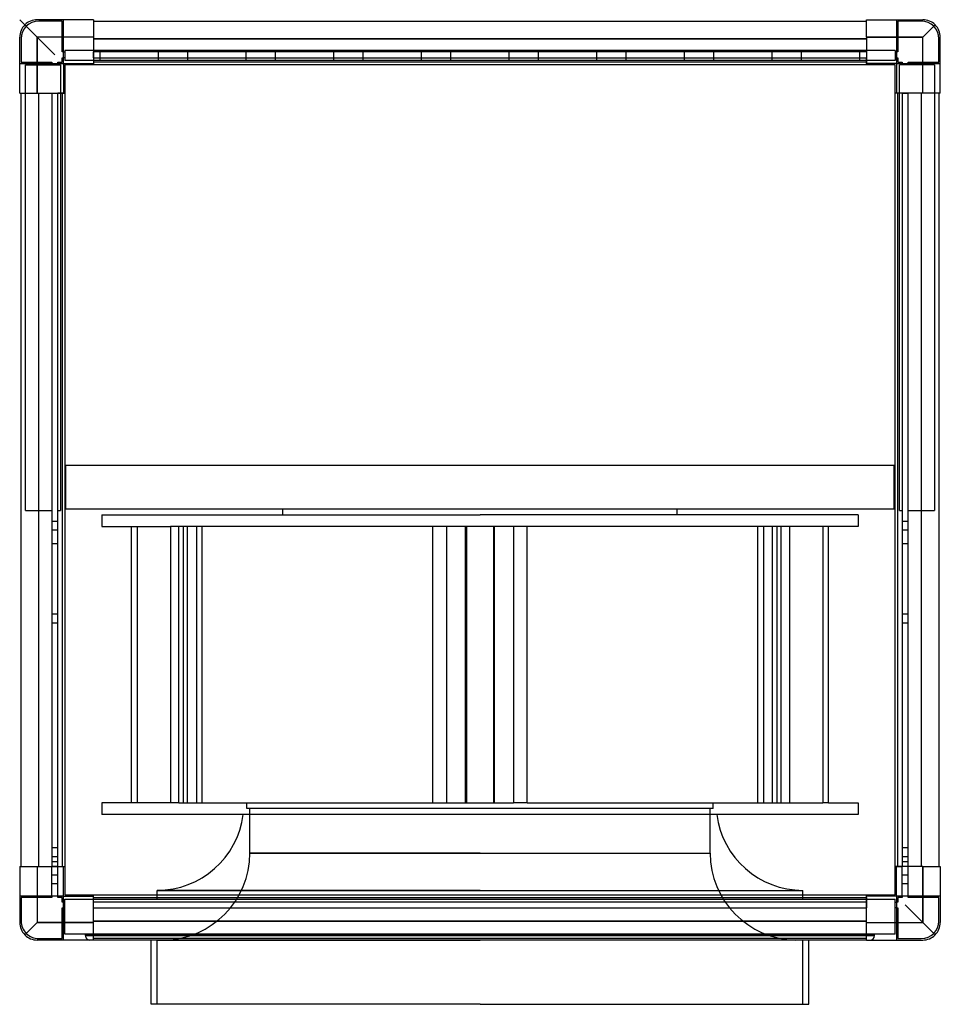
# Model space of a CAD drawing. Header units: millimetres. Extents: x -315 to 315, y -359 to 315.
import ezdxf

# ---------------------------------------------------------------- set-up
doc = ezdxf.new("R2010")
doc.units = ezdxf.units.MM
doc.layers.add('HIDDEN', color=7, linetype='Continuous')
doc.layers.add('THICK', color=7, linetype='Continuous')

msp = doc.modelspace()

# ---------------------------------------------------------------- linework, layer by layer
at = {"layer": 'HIDDEN'}
for p, q in [((-315, 315), (-303, 303)), ((-303, 315), (-303, 315)), ((-303, 315), (-303, 315)), ((-302, 314), (-302, 314)), ((-286, 314), (-302, 314)), ((-286, 314), (-286, 314)), ((-286, 293), (-286, 314)), ((-285, 315), (-285, 315)), ((-285, 315), (-285, 315)), ((-285, 285), (-285, 315)), ((-264.6, 315), (-264.6, 315)), ((-264.6, 315), (-264.6, 315)), ((-264.6, 314), (-264.6, 314)), ((-264.6, 314), (-264.6, 314)), ((264.6, 315), (264.6, 315)), ((264.6, 315), (264.6, 315)), ((264.6, 314), (264.6, 314)), ((264.6, 314), (264.6, 314)), ((285, 315), (285, 315)), ((285, 315), (285, 285)), ((285, 315), (285, 315)), ((286, 314), (286, 314)), ((302, 314), (286, 314)), ((286, 314), (286, 293)), ((302, 314), (302, 314)), ((303, 315), (303, 315)), ((303, 315), (303, 315)), ((303, 303), (311.49, 311.49)), ((-315, 303), (-315, 303)), ((-315, 303), (-315, 303)), ((-314, 302), (-314, 286)), ((-314, 302), (-314, 302)), ((-264.6, 303), (-303, 303)), ((-303, 264.6), (-303, 303)), ((264.6, 302), (-264.6, 302)), ((264.6, 303), (303, 303)), ((303, 264.6), (303, 303)), ((314, 302), (314, 302)), ((314, 286), (314, 302)), ((315, 303), (315, 303)), ((315, 303), (315, 303)), ((-286, 293), (-286, 293)), ((-285, 293), (-286, 293)), ((-285, 293), (-284, 293)), ((284, 294), (-284, 294)), ((-284, 294), (-284, 287)), ((-284, 294), (-284, 294)), ((-284, 293), (-284, 293)), ((-264.6, 293), (-264.6, 293)), ((-264.6, 293), (-264.6, 293)), ((264.6, 293), (-264.6, 293)), ((-264.6, 293), (-264.6, 293)), ((-264.6, 293), (-264.6, 293)), ((-264.6, 289), (-264.6, 293)), ((-260, 294), (-260, 294)), ((-260, 294), (-260, 294)), ((-260, 294), (-260, 294)), ((-260, 294), (-260, 294)), ((-260, 294), (-260, 294)), ((-260, 294), (-260, 294)), ((-260, 294), (-260, 294)), ((-260, 294), (-260, 294)), ((-260, 294), (-260, 294)), ((-260, 287), (-260, 294)), ((-220, 294), (-220, 294)), ((-220, 294), (-220, 294)), ((-220, 294), (-220, 294)), ((-220, 294), (-220, 294)), ((-220, 294), (-220, 294)), ((-220, 294), (-220, 294)), ((-220, 294), (-220, 294)), ((-220, 294), (-220, 294)), ((-220, 287), (-220, 294)), ((-220, 294), (-220, 294)), ((-200, 294), (-200, 294)), ((-200, 294), (-200, 294)), ((-200, 294), (-200, 294)), ((-200, 294), (-200, 294)), ((-200, 294), (-200, 294)), ((-200, 294), (-200, 294)), ((-200, 294), (-200, 294)), ((-200, 294), (-200, 294)), ((-200, 294), (-200, 294)), ((-200, 287), (-200, 294)), ((-160, 294), (-160, 294)), ((-160, 294), (-160, 294)), ((-160, 294), (-160, 294)), ((-160, 294), (-160, 294)), ((-160, 294), (-160, 294)), ((-160, 294), (-160, 294)), ((-160, 294), (-160, 294)), ((-160, 294), (-160, 294)), ((-160, 287), (-160, 294)), ((-160, 294), (-160, 294)), ((-140, 294), (-140, 294)), ((-140, 294), (-140, 294)), ((-140, 294), (-140, 294)), ((-140, 294), (-140, 294)), ((-140, 294), (-140, 294)), ((-140, 294), (-140, 294)), ((-140, 294), (-140, 294)), ((-140, 294), (-140, 294)), ((-140, 294), (-140, 294)), ((-140, 287), (-140, 294)), ((-100, 294), (-100, 294)), ((-100, 294), (-100, 294)), ((-100, 294), (-100, 294)), ((-100, 294), (-100, 294)), ((-100, 294), (-100, 294)), ((-100, 294), (-100, 294)), ((-100, 294), (-100, 294)), ((-100, 294), (-100, 294)), ((-100, 287), (-100, 294)), ((-100, 294), (-100, 294)), ((-80, 294), (-80, 294)), ((-80, 294), (-80, 294)), ((-80, 294), (-80, 294)), ((-80, 294), (-80, 294)), ((-80, 294), (-80, 294)), ((-80, 294), (-80, 294)), ((-80, 294), (-80, 294)), ((-80, 294), (-80, 294)), ((-80, 294), (-80, 294)), ((-80, 287), (-80, 294)), ((-40, 294), (-40, 294)), ((-40, 294), (-40, 294)), ((-40, 294), (-40, 294)), ((-40, 294), (-40, 294)), ((-40, 294), (-40, 294)), ((-40, 294), (-40, 294)), ((-40, 294), (-40, 294)), ((-40, 294), (-40, 294)), ((-40, 287), (-40, 294)), ((-40, 294), (-40, 294)), ((-20, 294), (-20, 294)), ((-20, 294), (-20, 294)), ((-20, 294), (-20, 294)), ((-20, 294), (-20, 294)), ((-20, 294), (-20, 294)), ((-20, 294), (-20, 294)), ((-20, 294), (-20, 294)), ((-20, 294), (-20, 294)), ((-20, 294), (-20, 294)), ((-20, 287), (-20, 294)), ((20, 294), (20, 294)), ((20, 294), (20, 294)), ((20, 294), (20, 294)), ((20, 294), (20, 294)), ((20, 294), (20, 294)), ((20, 294), (20, 294)), ((20, 294), (20, 294)), ((20, 294), (20, 294)), ((20, 287), (20, 294)), ((20, 294), (20, 294)), ((40, 294), (40, 294)), ((40, 294), (40, 294)), ((40, 294), (40, 294)), ((40, 294), (40, 294)), ((40, 294), (40, 294)), ((40, 294), (40, 294)), ((40, 294), (40, 294)), ((40, 294), (40, 294)), ((40, 294), (40, 294)), ((40, 287), (40, 294)), ((80, 294), (80, 294)), ((80, 294), (80, 294)), ((80, 294), (80, 294)), ((80, 294), (80, 294)), ((80, 294), (80, 294)), ((80, 294), (80, 294)), ((80, 294), (80, 294)), ((80, 294), (80, 294)), ((80, 287), (80, 294)), ((80, 294), (80, 294)), ((100, 294), (100, 294)), ((100, 294), (100, 294)), ((100, 294), (100, 294)), ((100, 294), (100, 294)), ((100, 294), (100, 294)), ((100, 294), (100, 294)), ((100, 294), (100, 294)), ((100, 294), (100, 294)), ((100, 294), (100, 294)), ((100, 287), (100, 294)), ((140, 294), (140, 294)), ((140, 294), (140, 294)), ((140, 294), (140, 294)), ((140, 294), (140, 294)), ((140, 294), (140, 294)), ((140, 294), (140, 294)), ((140, 294), (140, 294)), ((140, 294), (140, 294)), ((140, 287), (140, 294)), ((140, 294), (140, 294)), ((160, 294), (160, 294)), ((160, 294), (160, 294)), ((160, 294), (160, 294)), ((160, 294), (160, 294)), ((160, 294), (160, 294)), ((160, 294), (160, 294)), ((160, 294), (160, 294)), ((160, 294), (160, 294)), ((160, 294), (160, 294)), ((160, 287), (160, 294)), ((200, 294), (200, 294)), ((200, 294), (200, 294)), ((200, 294), (200, 294)), ((200, 294), (200, 294)), ((200, 294), (200, 294)), ((200, 294), (200, 294)), ((200, 294), (200, 294)), ((200, 294), (200, 294)), ((200, 287), (200, 294)), ((200, 294), (200, 294)), ((220, 294), (220, 294)), ((220, 294), (220, 294)), ((220, 294), (220, 294)), ((220, 294), (220, 294)), ((220, 294), (220, 294)), ((220, 294), (220, 294)), ((220, 294), (220, 294)), ((220, 294), (220, 294)), ((220, 294), (220, 294)), ((220, 287), (220, 294)), ((260, 294), (260, 294)), ((260, 294), (260, 294)), ((260, 294), (260, 294)), ((260, 294), (260, 294)), ((260, 294), (260, 294)), ((260, 294), (260, 294)), ((260, 294), (260, 294)), ((260, 294), (260, 294)), ((260, 287), (260, 294)), ((260, 294), (260, 294)), ((264.6, 293), (264.6, 293)), ((264.6, 293), (264.6, 289)), ((264.6, 293), (264.6, 293)), ((264.6, 293), (264.6, 293)), ((264.6, 293), (264.6, 293)), ((284, 294), (284, 294)), ((284, 294), (284, 287)), ((284, 293), (284, 293)), ((284, 293), (285, 293)), ((286, 293), (285, 293)), ((286, 293), (286, 293)), ((-315, 285), (-315, 285)), ((-315, 285), (-285, 285)), ((-315, 285), (-315, 285)), ((-314, 286), (-314, 286)), ((-314, 286), (-293, 286)), ((-311, 284), (-311, 284)), ((-311, 284), (-287, 284)), ((-311, -21), (-311, 284)), ((-293, 286), (-293, 285)), ((-293, 286), (-293, 286)), ((-293, 285), (-293, 284)), ((-293, 284), (-293, 284)), ((-289, 286), (-289, 286)), ((-289, 285), (-289, 286)), ((-289, 286), (-286, 286)), ((-289, 285), (-289, 284)), ((-289, 284), (-289, 284)), ((-287, 284), (-287, 284)), ((-287, 284), (-287, -21)), ((-286, 289), (-285, 289)), ((-286, 289), (-286, 289)), ((-286, 286), (-286, 289)), ((-286, 286), (-286, 286)), ((-284, 289), (-285, 289)), ((-285, 285), (-285, 285)), ((-285, 285), (-285, 285)), ((-285, 285), (-285, 285)), ((-285, 285), (-285, 285)), ((-284, 289), (-284, 289)), ((284, 287), (-284, 287)), ((-284, 287), (-284, 287)), ((-284, 284), (-284, 284)), ((-284, 284), (-284, 284)), ((-264.6, 289), (-264.6, 289)), ((-264.6, 289), (-264.6, 289)), ((-264.6, 289), (-264.6, 289)), ((-264.6, 289), (264.6, 289)), ((-264.6, 289), (-264.6, 289)), ((-264.6, 289), (-264.6, 286)), ((-264.6, 286), (-264.6, 285)), ((-264.6, 286), (-264.6, 286)), ((-264.6, 286), (-264.6, 286)), ((-264.6, 286), (-264.6, 286)), ((-264.6, 286), (-264.6, 286)), ((-264.6, 285), (-264.6, 285)), ((-264.6, 285), (-264.6, 285)), ((-264.6, 285), (-264.6, 285)), ((-264.6, 285), (-264.6, 285)), ((-264.6, 285), (-264.6, 285)), ((-264.6, 285), (-264.6, 285)), ((-264.6, 284), (-264.6, 284)), ((-264.6, 284), (-264.6, 284)), ((-260, 287), (-260, 287)), ((-260, 287), (-260, 287)), ((-260, 287), (-260, 287)), ((-260, 287), (-260, 287)), ((-260, 287), (-260, 287)), ((-260, 287), (-260, 287)), ((-260, 287), (-260, 287)), ((-260, 287), (-260, 287)), ((-260, 287), (-260, 287)), ((-220, 287), (-220, 287)), ((-220, 287), (-220, 287)), ((-220, 287), (-220, 287)), ((-220, 287), (-220, 287)), ((-220, 287), (-220, 287)), ((-220, 287), (-220, 287)), ((-220, 287), (-220, 287)), ((-220, 287), (-220, 287)), ((-220, 287), (-220, 287)), ((-200, 287), (-200, 287)), ((-200, 287), (-200, 287)), ((-200, 287), (-200, 287)), ((-200, 287), (-200, 287)), ((-200, 287), (-200, 287)), ((-200, 287), (-200, 287)), ((-200, 287), (-200, 287)), ((-200, 287), (-200, 287)), ((-200, 287), (-200, 287)), ((-160, 287), (-160, 287)), ((-160, 287), (-160, 287)), ((-160, 287), (-160, 287)), ((-160, 287), (-160, 287)), ((-160, 287), (-160, 287)), ((-160, 287), (-160, 287)), ((-160, 287), (-160, 287)), ((-160, 287), (-160, 287)), ((-160, 287), (-160, 287)), ((-140, 287), (-140, 287)), ((-140, 287), (-140, 287)), ((-140, 287), (-140, 287)), ((-140, 287), (-140, 287)), ((-140, 287), (-140, 287)), ((-140, 287), (-140, 287)), ((-140, 287), (-140, 287)), ((-140, 287), (-140, 287)), ((-140, 287), (-140, 287)), ((-100, 287), (-100, 287)), ((-100, 287), (-100, 287)), ((-100, 287), (-100, 287)), ((-100, 287), (-100, 287)), ((-100, 287), (-100, 287)), ((-100, 287), (-100, 287)), ((-100, 287), (-100, 287)), ((-100, 287), (-100, 287)), ((-100, 287), (-100, 287)), ((-80, 287), (-80, 287)), ((-80, 287), (-80, 287)), ((-80, 287), (-80, 287)), ((-80, 287), (-80, 287)), ((-80, 287), (-80, 287)), ((-80, 287), (-80, 287)), ((-80, 287), (-80, 287)), ((-80, 287), (-80, 287)), ((-80, 287), (-80, 287)), ((-40, 287), (-40, 287)), ((-40, 287), (-40, 287)), ((-40, 287), (-40, 287)), ((-40, 287), (-40, 287)), ((-40, 287), (-40, 287)), ((-40, 287), (-40, 287)), ((-40, 287), (-40, 287)), ((-40, 287), (-40, 287)), ((-40, 287), (-40, 287)), ((-20, 287), (-20, 287)), ((-20, 287), (-20, 287)), ((-20, 287), (-20, 287)), ((-20, 287), (-20, 287)), ((-20, 287), (-20, 287)), ((-20, 287), (-20, 287)), ((-20, 287), (-20, 287)), ((-20, 287), (-20, 287)), ((-20, 287), (-20, 287)), ((20, 287), (20, 287)), ((20, 287), (20, 287)), ((20, 287), (20, 287)), ((20, 287), (20, 287)), ((20, 287), (20, 287)), ((20, 287), (20, 287)), ((20, 287), (20, 287)), ((20, 287), (20, 287)), ((20, 287), (20, 287)), ((40, 287), (40, 287)), ((40, 287), (40, 287)), ((40, 287), (40, 287)), ((40, 287), (40, 287)), ((40, 287), (40, 287)), ((40, 287), (40, 287)), ((40, 287), (40, 287)), ((40, 287), (40, 287)), ((40, 287), (40, 287)), ((80, 287), (80, 287)), ((80, 287), (80, 287)), ((80, 287), (80, 287)), ((80, 287), (80, 287)), ((80, 287), (80, 287)), ((80, 287), (80, 287)), ((80, 287), (80, 287)), ((80, 287), (80, 287)), ((80, 287), (80, 287)), ((100, 287), (100, 287)), ((100, 287), (100, 287)), ((100, 287), (100, 287)), ((100, 287), (100, 287)), ((100, 287), (100, 287)), ((100, 287), (100, 287)), ((100, 287), (100, 287)), ((100, 287), (100, 287)), ((100, 287), (100, 287)), ((140, 287), (140, 287)), ((140, 287), (140, 287)), ((140, 287), (140, 287)), ((140, 287), (140, 287)), ((140, 287), (140, 287)), ((140, 287), (140, 287)), ((140, 287), (140, 287)), ((140, 287), (140, 287)), ((140, 287), (140, 287)), ((160, 287), (160, 287)), ((160, 287), (160, 287)), ((160, 287), (160, 287)), ((160, 287), (160, 287)), ((160, 287), (160, 287)), ((160, 287), (160, 287)), ((160, 287), (160, 287)), ((160, 287), (160, 287)), ((160, 287), (160, 287)), ((200, 287), (200, 287)), ((200, 287), (200, 287)), ((200, 287), (200, 287)), ((200, 287), (200, 287)), ((200, 287), (200, 287)), ((200, 287), (200, 287)), ((200, 287), (200, 287)), ((200, 287), (200, 287)), ((200, 287), (200, 287)), ((220, 287), (220, 287)), ((220, 287), (220, 287)), ((220, 287), (220, 287)), ((220, 287), (220, 287)), ((220, 287), (220, 287)), ((220, 287), (220, 287)), ((220, 287), (220, 287)), ((220, 287), (220, 287)), ((220, 287), (220, 287)), ((260, 287), (260, 287)), ((260, 287), (260, 287)), ((260, 287), (260, 287)), ((260, 287), (260, 287)), ((260, 287), (260, 287)), ((260, 287), (260, 287)), ((260, 287), (260, 287)), ((260, 287), (260, 287)), ((260, 287), (260, 287)), ((264.6, 289), (264.6, 289)), ((264.6, 289), (264.6, 289)), ((264.6, 289), (264.6, 289)), ((264.6, 289), (264.6, 289)), ((264.6, 286), (264.6, 289)), ((264.6, 285), (264.6, 286)), ((264.6, 286), (264.6, 286)), ((264.6, 286), (264.6, 286)), ((264.6, 286), (264.6, 286)), ((264.6, 286), (264.6, 286)), ((264.6, 285), (264.6, 285)), ((264.6, 285), (264.6, 285)), ((264.6, 285), (264.6, 285)), ((264.6, 285), (264.6, 285)), ((264.6, 285), (264.6, 285)), ((264.6, 285), (264.6, 285)), ((264.6, 284), (264.6, 284)), ((264.6, 284), (264.6, 284)), ((284, 289), (284, 289)), ((285, 289), (284, 289)), ((284, 287), (284, 287)), ((284, 284), (284, 284)), ((284, 284), (284, 284)), ((285, 289), (286, 289)), ((285, 285), (285, 285)), ((285, 285), (285, 285)), ((285, 285), (315, 285)), ((285, 285), (285, 285)), ((285, 285), (285, 285)), ((286, 289), (286, 289)), ((286, 289), (286, 286)), ((286, 286), (286, 286)), ((286, 286), (289, 286)), ((311, 284), (287, 284)), ((287, -21), (287, 284)), ((287, 284), (287, 284)), ((289, 286), (289, 285)), ((289, 286), (289, 286)), ((289, 285), (289, 284)), ((289, 284), (289, 284)), ((293, 286), (293, 286)), ((293, 285), (293, 286)), ((293, 286), (314, 286)), ((293, 285), (293, 284)), ((293, 284), (293, 284)), ((311, 284), (311, -21)), ((311, 284), (311, 284)), ((314, 286), (314, 286)), ((315, 285), (315, 285)), ((315, 285), (315, 285)), ((-315, 264.6), (-315, 264.6)), ((-315, 264.6), (-315, 264.6)), ((-314, 264.6), (-314, 264.6)), ((-314, 264.6), (-314, 264.6)), ((-302, -264.6), (-302, 264.6)), ((-293, 264.6), (-293, 264.6)), ((-293, 264.6), (-293, 264.6)), ((-293, 264.6), (-293, -264.6)), ((-293, 264.6), (-293, 264.6)), ((-293, 264.6), (-293, 264.6)), ((-293, 264.6), (-289, 264.6)), ((-289, 264.6), (-289, 264.6)), ((-289, 264.6), (-289, 264.6)), ((-289, -264.6), (-289, 264.6)), ((-289, 264.6), (-289, 264.6)), ((-289, 264.6), (-289, 264.6)), ((-286, 264.6), (-289, 264.6)), ((-285, 264.6), (-286, 264.6)), ((-286, 264.6), (-286, 264.6)), ((-286, 264.6), (-286, 264.6)), ((-286, 264.6), (-286, 264.6)), ((-286, 264.6), (-286, 264.6)), ((-285, 264.6), (-285, 264.6)), ((-285, 264.6), (-285, 264.6)), ((-285, 264.6), (-285, 264.6)), ((-285, 264.6), (-285, 264.6)), ((-285, 264.6), (-285, 264.6)), ((-285, 264.6), (-285, 264.6)), ((-284, 264.6), (-284, 264.6)), ((-284, 264.6), (-284, 264.6)), ((284, 264.6), (284, 264.6)), ((284, 264.6), (284, 264.6)), ((286, 264.6), (285, 264.6)), ((285, 264.6), (285, 264.6)), ((285, 264.6), (285, 264.6)), ((285, 264.6), (285, 264.6)), ((285, 264.6), (285, 264.6)), ((285, 264.6), (285, 264.6)), ((285, 264.6), (285, 264.6)), ((286, 264.6), (286, 264.6)), ((286, 264.6), (286, 264.6)), ((286, 264.6), (286, 264.6)), ((289, 264.6), (286, 264.6)), ((286, 264.6), (286, 264.6)), ((289, 264.6), (289, 264.6)), ((289, 264.6), (289, 264.6)), ((289, 264.6), (289, -264.6)), ((289, 264.6), (289, 264.6)), ((289, 264.6), (289, 264.6)), ((289, 264.6), (293, 264.6)), ((293, 264.6), (293, 264.6)), ((293, 264.6), (293, 264.6)), ((293, -264.6), (293, 264.6)), ((293, 264.6), (293, 264.6)), ((293, 264.6), (293, 264.6)), ((302, 264.6), (302, -264.6)), ((314, 264.6), (314, 264.6)), ((314, 264.6), (314, 264.6)), ((315, 264.6), (315, 264.6)), ((315, 264.6), (315, 264.6)), ((-283.5, 10), (283.5, 10)), ((-283.5, -20), (-283.5, 10)), ((-283.5, 10), (-283.5, 10)), ((283.5, -20), (283.5, 10)), ((283.5, 10), (283.5, 10)), ((283.5, -20), (-283.5, -20)), ((-283.5, -20), (-283.5, -20)), ((-135, -24), (-135, -20)), ((135, -24), (135, -20)), ((283.5, -20), (283.5, -20)), ((-311, -21), (-293, -21)), ((-311, -21), (-311, -21)), ((-293, -21), (-293, -21)), ((-289, -21), (-289, -21)), ((-289, -21), (-287, -21)), ((-287, -21), (-287, -21)), ((-258.75, -24), (0, -24)), ((-258.75, -24), (-258.75, -32)), ((258.75, -24), (0, -24)), ((258.75, -24), (258.75, -32)), ((287, -21), (289, -21)), ((287, -21), (287, -21)), ((289, -21), (289, -21)), ((293, -21), (293, -21)), ((293, -21), (311, -21)), ((311, -21), (311, -21)), ((-289, -28.5), (-293, -28.5)), ((-289, -28.5), (-293, -28.5)), ((-289, -28.5), (-293, -28.5)), ((-289, -28.5), (-293, -28.5)), ((-258.75, -32), (-211.72, -32)), ((-238.5, -221), (-238.5, -32)), ((-234.68, -32), (-234.68, -221)), ((-211.72, -32), (-211.72, -221)), ((-206.16, -32), (-211.72, -32)), ((0, -32), (-206.16, -32)), ((-206.16, -221), (-206.16, -32)), ((-203.18, -32), (-203.18, -221)), ((-200.07, -221), (-200.07, -32)), ((-193.93, -32), (-193.93, -221)), ((-190.19, -221), (-190.19, -32)), ((-32.34, -221), (-32.34, -32)), ((-22.97, -32), (-22.97, -221)), ((-9.87, -221), (-9.87, -32)), ((-9.25, -32), (-9.25, -221)), ((22.97, -32), (0, -32)), ((9.25, -32), (9.25, -221)), ((9.87, -221), (9.87, -32)), ((22.97, -32), (22.97, -221)), ((32.34, -32), (22.97, -32)), ((32.34, -221), (32.34, -32)), ((234.68, -32), (32.34, -32)), ((190.19, -221), (190.19, -32)), ((193.93, -32), (193.93, -221)), ((200.07, -221), (200.07, -32)), ((203.18, -32), (203.18, -221)), ((206.16, -221), (206.16, -32)), ((211.72, -32), (211.72, -221)), ((238.5, -32), (234.49, -32)), ((234.68, -32), (234.68, -221)), ((238.5, -221), (238.5, -32)), ((258.75, -32), (238.5, -32)), ((293, -28.5), (289, -28.5)), ((293, -28.5), (289, -28.5)), ((293, -28.5), (289, -28.5)), ((293, -28.5), (289, -28.5)), ((-289, -34.5), (-293, -34.5)), ((-289, -34.5), (-293, -34.5)), ((-289, -34.5), (-293, -34.5)), ((-289, -34.5), (-293, -34.5)), ((293, -34.5), (289, -34.5)), ((293, -34.5), (289, -34.5)), ((293, -34.5), (289, -34.5)), ((293, -34.5), (289, -34.5)), ((-293, -43.5), (-293, -43.5)), ((-293, -43.5), (-289, -43.5)), ((-289, -43.5), (-289, -43.5)), ((289, -43.5), (289, -43.5)), ((289, -43.5), (293, -43.5)), ((293, -43.5), (293, -43.5)), ((-289, -92), (-293, -92)), ((-289, -92), (-293, -92)), ((293, -92), (289, -92)), ((293, -92), (289, -92)), ((-289, -98), (-293, -98)), ((-289, -98), (-293, -98)), ((293, -98), (289, -98)), ((293, -98), (289, -98)), ((-211.72, -221), (-258.75, -221)), ((-258.75, -221), (-258.75, -229)), ((-206.16, -221), (-211.72, -221)), ((-206.16, -221), (0, -221)), ((-159.5, -225), (-159.5, -221)), ((0, -221), (22.97, -221)), ((32.34, -221), (22.97, -221)), ((32.34, -221), (234.68, -221)), ((159.5, -225), (159.5, -221)), ((238.5, -221), (234.49, -221)), ((238.5, -221), (258.75, -221)), ((258.75, -221), (258.75, -229)), ((0, -229), (-258.75, -229)), ((0, -225), (-159.5, -225)), ((-157.5, -255.51), (-157.5, -225)), ((159.5, -225), (0, -225)), ((258.75, -229), (0, -229)), ((157.5, -255.51), (157.5, -225)), ((-289, -252), (-293, -252)), ((-289, -252), (-293, -252)), ((0, -255.51), (-157.5, -255.51)), ((-157.5, -255.51), (0, -255.51)), ((0, -255.51), (157.5, -255.51)), ((293, -252), (289, -252)), ((293, -252), (289, -252)), ((-289, -258), (-293, -258)), ((-289, -258), (-293, -258)), ((-293, -261.5), (-293, -261.5)), ((-289, -261.5), (-293, -261.5)), ((-289, -261.5), (-289, -261.5)), ((293, -258), (289, -258)), ((293, -258), (289, -258)), ((289, -261.5), (289, -261.5)), ((293, -261.5), (289, -261.5)), ((293, -261.5), (293, -261.5)), ((-315, -264.6), (-315, -264.6)), ((-315, -264.6), (-315, -264.6)), ((-314, -264.6), (-314, -264.6)), ((-314, -264.6), (-314, -264.6)), ((-303, -264.6), (-303, -303)), ((-293, -264.6), (-293, -264.6)), ((-293, -264.6), (-293, -264.6)), ((-293, -285), (-293, -264.6)), ((-293, -264.6), (-293, -264.6)), ((-293, -264.6), (-293, -264.6)), ((-289, -264.6), (-293, -264.6)), ((-289, -264.6), (-289, -264.6)), ((-289, -264.6), (-289, -264.6)), ((-289, -285), (-289, -264.6)), ((-289, -264.6), (-289, -264.6)), ((-289, -264.6), (-289, -264.6)), ((-289, -264.6), (-286, -264.6)), ((-286, -264.6), (-285, -264.6)), ((-286, -264.6), (-286, -264.6)), ((-286, -264.6), (-286, -264.6)), ((-286, -264.6), (-286, -264.6)), ((-286, -264.6), (-286, -264.6)), ((-285, -264.6), (-285, -264.6)), ((-285, -264.6), (-285, -264.6)), ((-285, -264.6), (-285, -264.6)), ((-285, -264.6), (-285, -264.6)), ((-285, -264.6), (-285, -264.6)), ((-285, -264.6), (-285, -264.6)), ((-284, -264.6), (-284, -264.6)), ((-284, -264.6), (-284, -264.6)), ((284, -264.6), (284, -264.6)), ((284, -264.6), (284, -264.6)), ((285, -264.6), (285, -264.6)), ((285, -264.6), (286, -264.6)), ((285, -264.6), (285, -264.6)), ((285, -264.6), (285, -264.6)), ((285, -264.6), (285, -264.6)), ((285, -264.6), (285, -264.6)), ((285, -264.6), (285, -264.6)), ((286, -264.6), (286, -264.6)), ((286, -264.6), (286, -264.6)), ((286, -264.6), (286, -264.6)), ((286, -264.6), (289, -264.6)), ((286, -264.6), (286, -264.6)), ((289, -264.6), (289, -264.6)), ((289, -264.6), (289, -264.6)), ((289, -285), (289, -264.6)), ((289, -264.6), (289, -264.6)), ((289, -264.6), (289, -264.6)), ((293, -264.6), (289, -264.6)), ((293, -264.6), (293, -264.6)), ((293, -264.6), (293, -264.6)), ((293, -285), (293, -264.6)), ((293, -264.6), (293, -264.6)), ((293, -264.6), (293, -264.6)), ((303, -264.6), (303, -303)), ((314, -264.6), (314, -264.6)), ((314, -264.6), (314, -264.6)), ((315, -264.6), (315, -264.6)), ((315, -264.6), (315, -264.6)), ((-289, -270.5), (-293, -270.5)), ((-289, -270.5), (-293, -270.5)), ((-289, -270.5), (-293, -270.5)), ((-289, -270.5), (-293, -270.5)), ((293, -270.5), (289, -270.5)), ((293, -270.5), (289, -270.5)), ((293, -270.5), (289, -270.5)), ((293, -270.5), (289, -270.5)), ((-289, -276.5), (-293, -276.5)), ((-289, -276.5), (-293, -276.5)), ((-289, -276.5), (-293, -276.5)), ((-289, -276.5), (-293, -276.5)), ((0, -281), (-221, -281)), ((-221, -281), (0, -281)), ((-221, -287), (-221, -281)), ((0, -281), (221, -281)), ((221, -287), (221, -281)), ((293, -276.5), (289, -276.5)), ((293, -276.5), (289, -276.5)), ((293, -276.5), (289, -276.5)), ((293, -276.5), (289, -276.5)), ((-315, -285), (-315, -285)), ((-315, -285), (-315, -285)), ((-285, -285), (-315, -285)), ((-314, -286), (-314, -302)), ((-314, -286), (-314, -286)), ((-293, -286), (-314, -286)), ((-293, -285), (-293, -286)), ((-293, -286), (-293, -286)), ((-289, -286), (-289, -285)), ((-289, -286), (-289, -286)), ((-286, -286), (-289, -286)), ((-286, -286), (-286, -286)), ((-286, -289), (-286, -286)), ((-286, -289), (-286, -289)), ((-285, -289), (-286, -289)), ((-285, -285), (-285, -285)), ((-285, -285), (-285, -285)), ((-285, -285), (-285, -285)), ((-285, -315), (-285, -285)), ((-285, -285), (-285, -285)), ((-285, -289), (-284, -289)), ((-284, -284), (-284, -284)), ((-284, -284), (-284, -284)), ((-284, -311), (-284, -287)), ((-284, -287), (-284, -287)), ((-284, -287), (284, -287)), ((-284, -289), (-284, -289)), ((-264.6, -284), (-264.6, -284)), ((-264.6, -284), (-264.6, -284)), ((-264.6, -285), (-264.6, -285)), ((-264.6, -285), (-264.6, -285)), ((-264.6, -285), (-264.6, -285)), ((-264.6, -285), (-264.6, -285)), ((-264.6, -286), (-264.6, -285)), ((-264.6, -285), (-264.6, -285)), ((-264.6, -285), (-264.6, -285)), ((-264.6, -286), (-264.6, -286)), ((-264.6, -286), (-264.6, -286)), ((-264.6, -286), (-264.6, -286)), ((-264.6, -286), (-264.6, -286)), ((-264.6, -289), (-264.6, -286)), ((-264.6, -289), (-264.6, -289)), ((-264.6, -289), (-264.6, -289)), ((-264.6, -293), (-264.6, -289)), ((-264.6, -289), (-264.6, -289)), ((264.6, -289), (-264.6, -289)), ((-264.6, -289), (-264.6, -289)), ((264.6, -284), (264.6, -284)), ((264.6, -284), (264.6, -284)), ((264.6, -285), (264.6, -285)), ((264.6, -285), (264.6, -285)), ((264.6, -286), (264.6, -285)), ((264.6, -285), (264.6, -285)), ((264.6, -285), (264.6, -285)), ((264.6, -285), (264.6, -285)), ((264.6, -285), (264.6, -285)), ((264.6, -286), (264.6, -286)), ((264.6, -286), (264.6, -286)), ((264.6, -286), (264.6, -286)), ((264.6, -286), (264.6, -289)), ((264.6, -286), (264.6, -286)), ((264.6, -289), (264.6, -289)), ((264.6, -289), (264.6, -289)), ((264.6, -289), (264.6, -289)), ((264.6, -289), (264.6, -289)), ((264.6, -289), (264.6, -293)), ((284, -284), (284, -284)), ((284, -284), (284, -284)), ((284, -287), (284, -287)), ((284, -311), (284, -287)), ((284, -289), (284, -289)), ((284, -289), (285, -289)), ((285, -285), (285, -315)), ((285, -285), (285, -285)), ((315, -285), (285, -285)), ((285, -285), (285, -285)), ((285, -285), (285, -285)), ((285, -285), (285, -285)), ((286, -289), (285, -289)), ((286, -286), (286, -286)), ((289, -286), (286, -286)), ((286, -286), (286, -289)), ((286, -289), (286, -289)), ((289, -285), (289, -286)), ((289, -286), (289, -286)), ((293, -286), (293, -285)), ((293, -286), (293, -286)), ((314, -286), (293, -286)), ((314, -286), (314, -286)), ((314, -302), (314, -286)), ((315, -285), (315, -285)), ((315, -285), (315, -285)), ((-286, -293), (-285, -293)), ((-286, -293), (-286, -293)), ((-286, -314), (-286, -293)), ((-284, -293), (-285, -293)), ((-284, -293), (-284, -293)), ((-264.6, -293), (-264.6, -293)), ((-264.6, -293), (-264.6, -293)), ((-264.6, -293), (-264.6, -293)), ((-264.6, -293), (264.6, -293)), ((-264.6, -293), (-264.6, -293)), ((264.6, -293), (264.6, -293)), ((264.6, -293), (264.6, -293)), ((264.6, -293), (264.6, -293)), ((264.6, -293), (264.6, -293)), ((284, -293), (284, -293)), ((285, -293), (284, -293)), ((285, -293), (286, -293)), ((286, -293), (286, -293)), ((286, -293), (286, -314)), ((311.49, -311.49), (291, -291)), ((-315, -303), (-315, -303)), ((-315, -303), (-315, -303)), ((-314, -302), (-314, -302)), ((-303, -303), (-311.49, -311.49)), ((-264.6, -303), (-303, -303)), ((-264.6, -302), (264.6, -302)), ((264.6, -303), (303, -303)), ((314, -302), (314, -302)), ((315, -303), (315, -303)), ((315, -303), (315, -303)), ((-303, -315), (-303, -315)), ((-303, -315), (-303, -315)), ((-302, -314), (-302, -314)), ((-302, -314), (-286, -314)), ((-286, -314), (-286, -314)), ((-285, -315), (-285, -315)), ((-285, -315), (-285, -315)), ((-284, -311), (-284, -311)), ((284, -311), (-284, -311)), ((-270, -312), (-270, -311)), ((0, -312), (-270, -312)), ((-270, -312), (0, -312)), ((-264.6, -314), (-264.6, -314)), ((-264.6, -314), (-264.6, -314)), ((-264.6, -315), (-264.6, -315)), ((-264.6, -315), (-264.6, -315)), ((-221, -315), (0, -315)), ((-221, -359), (-221, -315)), ((270, -312), (0, -312)), ((0, -312), (270, -312)), ((221, -315), (0, -315)), ((221, -359), (221, -315)), ((264.6, -314), (264.6, -314)), ((264.6, -314), (264.6, -314)), ((264.6, -315), (264.6, -315)), ((264.6, -315), (264.6, -315)), ((270, -312), (270, -311)), ((284, -311), (284, -311)), ((285, -315), (285, -315)), ((285, -315), (285, -315)), ((286, -314), (302, -314)), ((286, -314), (286, -314)), ((302, -314), (302, -314)), ((303, -315), (303, -315)), ((303, -315), (303, -315))]:
    msp.add_line(p, q, dxfattribs=at)
for centre, radius, start, end in [((-302, 302), 12, 89.99998, 179.99998), ((302, 302), 12, 0, 89.99998), ((-221, -221.5), 59.5, 270.00002, 352.75856), ((221, -221.5), 59.5, 187.24142, 270.00002), ((-217, -255.51), 59.5, 271.05048, 0), ((217, -255.51), 59.5, 180.00002, 268.94956), ((-302, -302), 12, 180.00002, 270.00002), ((302, -302), 12, 270.00002, 0), ((-267, -312), 3, 180.00002, 270.00002), ((267, -312), 3, 270.00002, 0)]:
    msp.add_arc(centre, radius, start, end, dxfattribs=at)
at = {"layer": 'THICK'}
for p, q in [((-311.49, 311.49), (-291, 291)), ((-264.6, 315), (-303, 315)), ((-264.6, 315), (-264.6, 303)), ((-264.6, 314), (264.6, 314)), ((264.6, 303), (264.6, 315)), ((264.6, 315), (303, 315)), ((311.49, 311.49), (303, 303)), ((-315, 264.6), (-315, 303)), ((-264.6, 303), (-303, 303)), ((-303, 303), (-303, 264.6)), ((-264.6, 303), (-264.6, 285)), ((-264.6, 302), (264.6, 302)), ((264.6, 303), (264.6, 285)), ((303, 303), (264.6, 303)), ((303, 264.6), (303, 303)), ((315, 264.6), (315, 303)), ((-285, 285), (-285, 264.6)), ((-285, 285), (-264.6, 285)), ((-284, 284), (-284, -284)), ((284, 284), (-284, 284)), ((264.6, 286), (-264.6, 286)), ((-264.6, 285), (-264.6, 284)), ((264.6, 285), (264.6, 284)), ((285, 285), (264.6, 285)), ((284, -284), (284, 284)), ((285, 285), (285, 264.6)), ((-315, 264.6), (-303, 264.6)), ((-314, -264.6), (-314, 264.6)), ((-303, 264.6), (-285, 264.6)), ((-302, -264.6), (-302, 264.6)), ((-286, 264.6), (-286, -264.6)), ((-285, 264.6), (-284, 264.6)), ((285, 264.6), (284, 264.6)), ((303, 264.6), (285, 264.6)), ((286, -264.6), (286, 264.6)), ((302, 264.6), (302, -264.6)), ((315, 264.6), (303, 264.6)), ((314, 264.6), (314, -264.6)), ((-315, -264.6), (-303, -264.6)), ((-315, -264.6), (-315, -303)), ((-303, -264.6), (-285, -264.6)), ((-303, -264.6), (-303, -303)), ((-285, -264.6), (-284, -264.6)), ((-285, -285), (-285, -264.6)), ((285, -264.6), (284, -264.6)), ((303, -264.6), (285, -264.6)), ((285, -285), (285, -264.6)), ((303, -264.6), (315, -264.6)), ((303, -303), (303, -264.6)), ((315, -264.6), (315, -303)), ((-285, -285), (-264.6, -285)), ((-284, -284), (284, -284)), ((-264.6, -285), (-264.6, -284)), ((-264.6, -303), (-264.6, -285)), ((-264.6, -286), (264.6, -286)), ((264.6, -285), (264.6, -284)), ((264.6, -303), (264.6, -285)), ((285, -285), (264.6, -285)), ((-311.49, -311.49), (-303, -303)), ((-303, -303), (-264.6, -303)), ((264.6, -302), (-264.6, -302)), ((-264.6, -315), (-264.6, -303)), ((264.6, -315), (264.6, -303)), ((264.6, -303), (303, -303)), ((311.49, -311.49), (303, -303)), ((-264.6, -315), (-303, -315)), ((264.6, -314), (-264.6, -314)), ((0, -315), (-264.6, -315)), ((-225, -359), (-225, -315)), ((264.6, -315), (0, -315)), ((225, -359), (225, -315)), ((264.6, -315), (303, -315)), ((0, -359), (-225, -359)), ((0, -359), (225, -359))]:
    msp.add_line(p, q, dxfattribs=at)
for centre, major_axis, start_param, end_param in [((-303, 303), (0, 12), 0.785398, 1.570796), ((-303, 303), (-12, 0), -1.570796, -0.785398), ((303, 303), (12, 0), 0.785398, 1.570796), ((303, 303), (0, 12), -1.570796, -0.785398), ((-303, -303), (0, -12), -1.570796, -0.785398), ((303, -303), (0, -12), 0.785398, 1.570796), ((-303, -303), (-12, 0), 0.785398, 1.570796), ((303, -303), (12, 0), -1.570796, -0.785398)]:
    msp.add_ellipse(centre, major_axis=major_axis, ratio=1, start_param=start_param, end_param=end_param, dxfattribs=at)

doc.saveas('drawing.dxf')
